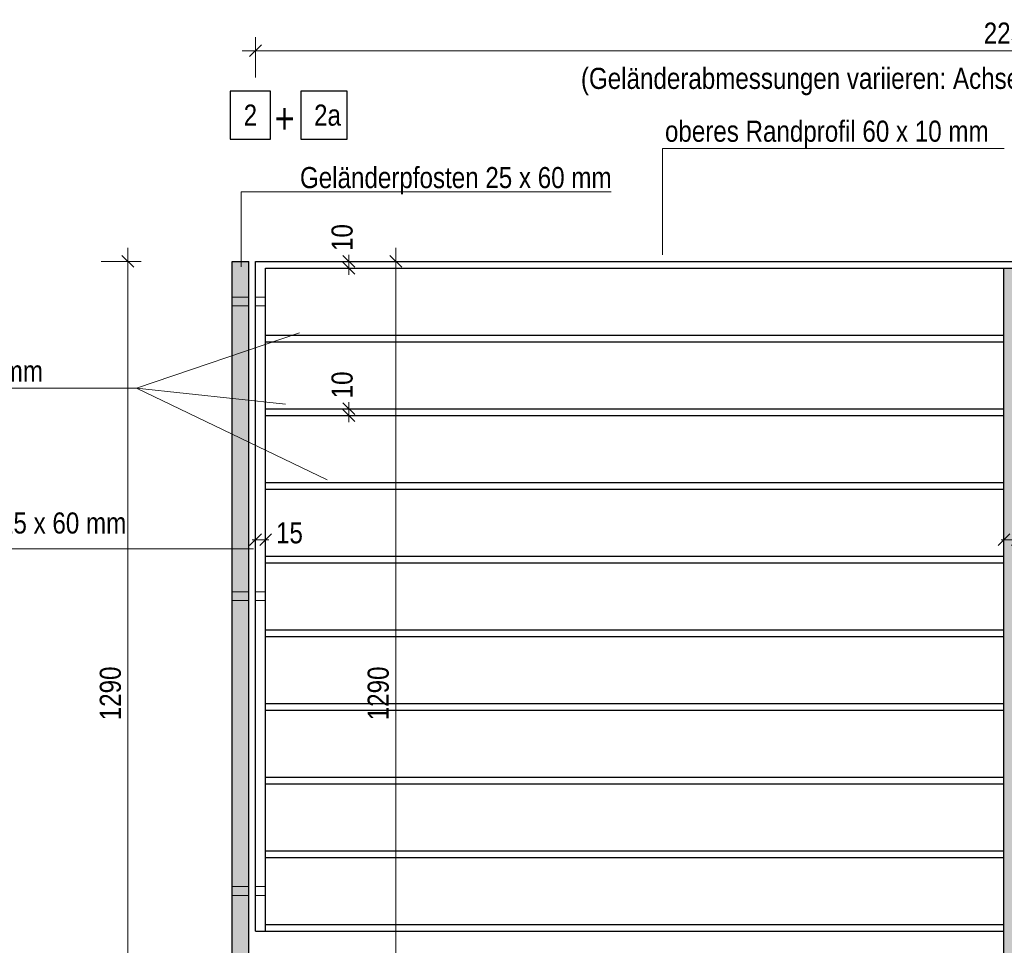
# Model space of a CAD drawing. Header units: millimetres. Extents: x 0 to 96, y -6 to 70.6.
# Tile 76 of 138: x 34.2 to 41.5, y 10.4 to 17.3. Entities that reach past the tile are written whole.
import ezdxf

# ---------------------------------------------------------------- set-up
doc = ezdxf.new("R2010")
doc.units = ezdxf.units.MM
doc.linetypes.add('HIDDEN', pattern=[0.375, 0.25, -0.125])
doc.layers.add('Achsen', color=7, linetype='Continuous', lineweight=20)
doc.styles.add('Arial Narrow', font='ARIALN.TTF')
doc.dimstyles.new('Arch_Strakon_dimstyle', dxfattribs={"dimtxt": 15.75, "dimasz": 1, "dimexe": 1.25, "dimexo": 0.0625, "dimgap": 1, "dimtad": 0, "dimdec": 3, "dimzin": 12, "dimdsep": 46, "dimtxsty": 'Arial Narrow', "dimblk": 'Arrowhead_Tick', "dimsah": 1, "dimcen": 0, "dimse1": 1, "dimse2": 1, "dimclrd": 6, "dimclrt": 2, "dimazin": 0, "dimtfac": 1, "dimtdec": 4, "dimtmove": 0, "dimatfit": 3, "dimldrblk": 'NONE', "dimfxl": 1, "dimtvp": 1, "dimtolj": 1, "dimtzin": 0, "dimlwd": 13, "dimarcsym": 2})

# ---------------------------------------------------------------- blocks, each defined once
blk = doc.blocks.new('Arrowhead_Tick')
at = {"color": 0, "linetype": 'Continuous', "lineweight": -2}
for p, q in [((0, 20), (0, -10)), ((-1, 0), (0, 0)), ((10, 0), (0, 0))]:
    blk.add_line(p, q, dxfattribs=at)
at = {"color": 2, "linetype": 'Continuous', "lineweight": 35}
blk.add_line((4.42, 4.42), (-4.42, -4.42), dxfattribs=at)
blk = doc.blocks.new('*D320')
at = {"color": 6, "linetype": 'Continuous', "lineweight": 13}
blk.add_line((35.9498, 17.0309), (47.2048, 17.0309), dxfattribs=at)
at = {"layer": 'Defpoints', "color": 0}
for p in [(47.2148, 17.0309), (35.9398, 15.4583), (47.2148, 15.4583)]:
    blk.add_point(p, dxfattribs=at)
at = {"color": 6, "lineweight": 13, "xscale": 0.01, "yscale": 0.01, "zscale": 0.01}
blk.add_blockref('Arrowhead_Tick', (47.2148, 17.0309), dxfattribs=at)
at = {"color": 6, "lineweight": 13, "xscale": 0.01, "yscale": 0.01, "zscale": 0.01, "rotation": 180}
blk.add_blockref('Arrowhead_Tick', (35.9398, 17.0309), dxfattribs=at)
at = {"color": 2, "lineweight": 0, "insert": (41.5773, 17.1613), "char_height": 0.1575, "attachment_point": 5, "style": 'Arial Narrow'}
blk.add_mtext('\\A1;2255', dxfattribs=at)
blk = doc.blocks.new('_None')
blk = doc.blocks.new('*D321')
at = {"color": 6, "linetype": 'Continuous', "lineweight": 13}
for p, q in [((35.9298, 13.3809), (35.9198, 13.3809)), ((35.9398, 13.3809), (36.0148, 13.3809)), ((36.0248, 13.3809), (36.0348, 13.3809))]:
    blk.add_line(p, q, dxfattribs=at)
at = {"layer": 'Defpoints', "color": 0}
for p in [(35.9398, 15.4583), (36.0148, 15.4083), (36.0148, 13.3809)]:
    blk.add_point(p, dxfattribs=at)
at = {"color": 6, "lineweight": 13, "xscale": 0.01, "yscale": 0.01, "zscale": 0.01}
blk.add_blockref('Arrowhead_Tick', (35.9398, 13.3809), dxfattribs=at)
at = {"color": 6, "lineweight": 13, "xscale": 0.01, "yscale": 0.01, "zscale": 0.01, "rotation": 180}
blk.add_blockref('Arrowhead_Tick', (36.0148, 13.3809), dxfattribs=at)
at = {"color": 2, "lineweight": 0, "insert": (36.1928, 13.4309), "char_height": 0.1575, "attachment_point": 5, "style": 'Arial Narrow'}
blk.add_mtext('\\A1;15', dxfattribs=at)
blk = doc.blocks.new('*D322')
at = {"color": 6, "linetype": 'Continuous', "lineweight": 13}
for p, q in [((41.5173, 13.3809), (41.5073, 13.3809)), ((41.5273, 13.3809), (41.6273, 13.3809)), ((41.6373, 13.3809), (41.6473, 13.3809))]:
    blk.add_line(p, q, dxfattribs=at)
at = {"layer": 'Defpoints', "color": 0}
for p in [(41.5273, 15.4083), (41.6273, 15.4083), (41.6273, 13.3809)]:
    blk.add_point(p, dxfattribs=at)
at = {"color": 6, "lineweight": 13, "xscale": 0.01, "yscale": 0.01, "zscale": 0.01}
blk.add_blockref('Arrowhead_Tick', (41.5273, 13.3809), dxfattribs=at)
at = {"color": 6, "lineweight": 13, "xscale": 0.01, "yscale": 0.01, "zscale": 0.01, "rotation": 180}
blk.add_blockref('Arrowhead_Tick', (41.6273, 13.3809), dxfattribs=at)
at = {"color": 2, "lineweight": 0, "insert": (41.8052, 13.4309), "char_height": 0.1575, "attachment_point": 5, "style": 'Arial Narrow'}
blk.add_mtext('\\A1;20', dxfattribs=at)
blk = doc.blocks.new('*D324')
at = {"color": 6, "linetype": 'Continuous', "lineweight": 13}
for p, q in [((36.6367, 15.4683), (36.6367, 15.4783)), ((36.6367, 15.4083), (36.6367, 15.4583)), ((36.6367, 15.3983), (36.6367, 15.3883))]:
    blk.add_line(p, q, dxfattribs=at)
at = {"layer": 'Defpoints', "color": 0}
for p in [(35.9398, 15.4583), (36.6367, 15.4583), (36.0148, 15.4083)]:
    blk.add_point(p, dxfattribs=at)
at = {"color": 6, "lineweight": 13, "xscale": 0.01, "yscale": 0.01, "zscale": 0.01}
for p, rotation in [((36.6367, 15.4083), 90), ((36.6367, 15.4583), 270)]:
    blk.add_blockref('Arrowhead_Tick', p, dxfattribs=dict(at, rotation=rotation))
at = {"color": 2, "lineweight": 0, "insert": (36.5867, 15.6362), "char_height": 0.1575, "attachment_point": 5, "rotation": 90, "style": 'Arial Narrow'}
blk.add_mtext('\\A1;10', dxfattribs=at)
blk = doc.blocks.new('*D325')
at = {"color": 6, "linetype": 'Continuous', "lineweight": 13}
for p, q in [((36.6367, 14.3683), (36.6367, 14.3783)), ((36.6367, 14.3083), (36.6367, 14.3583)), ((36.6367, 14.2983), (36.6367, 14.2883))]:
    blk.add_line(p, q, dxfattribs=at)
at = {"layer": 'Defpoints', "color": 0}
for p in [(36.0148, 14.3583), (36.6367, 14.3583), (36.0148, 14.3083)]:
    blk.add_point(p, dxfattribs=at)
at = {"color": 6, "lineweight": 13, "xscale": 0.01, "yscale": 0.01, "zscale": 0.01}
for p, rotation in [((36.6367, 14.3083), 90), ((36.6367, 14.3583), 270)]:
    blk.add_blockref('Arrowhead_Tick', p, dxfattribs=dict(at, rotation=rotation))
at = {"color": 2, "lineweight": 0, "insert": (36.5867, 14.5362), "char_height": 0.1575, "attachment_point": 5, "rotation": 90, "style": 'Arial Narrow'}
blk.add_mtext('\\A1;10', dxfattribs=at)
blk = doc.blocks.new('*D525')
at = {"color": 6, "linetype": 'Continuous', "lineweight": 13}
blk.add_line((36.9867, 9.0183), (36.9867, 15.4483), dxfattribs=at)
at = {"layer": 'Defpoints', "color": 0}
for p in [(35.8898, 15.4583), (36.9867, 15.4583), (36.2273, 9.0083)]:
    blk.add_point(p, dxfattribs=at)
at = {"color": 6, "lineweight": 13, "xscale": 0.01, "yscale": 0.01, "zscale": 0.01}
for p, rotation in [((36.9867, 15.4583), 90), ((36.9867, 9.0083), 270)]:
    blk.add_blockref('Arrowhead_Tick', p, dxfattribs=dict(at, rotation=rotation))
at = {"color": 2, "lineweight": 0, "insert": (36.8563, 12.2333), "char_height": 0.1575, "attachment_point": 5, "rotation": 90, "style": 'Arial Narrow'}
blk.add_mtext('\\A1;1290', dxfattribs=at)
blk = doc.blocks.new('*D526')
at = {"color": 6, "linetype": 'Continuous', "lineweight": 13}
blk.add_line((34.9867, 9.0183), (34.9867, 15.4483), dxfattribs=at)
at = {"layer": 'Defpoints', "color": 0}
for p in [(34.9867, 15.4583), (35.7648, 15.4583), (35.4273, 9.0083)]:
    blk.add_point(p, dxfattribs=at)
at = {"color": 6, "lineweight": 13, "xscale": 0.01, "yscale": 0.01, "zscale": 0.01}
for p, rotation in [((34.9867, 15.4583), 90), ((34.9867, 9.0083), 270)]:
    blk.add_blockref('Arrowhead_Tick', p, dxfattribs=dict(at, rotation=rotation))
at = {"color": 2, "lineweight": 0, "insert": (34.8563, 12.2333), "char_height": 0.1575, "attachment_point": 5, "rotation": 90, "style": 'Arial Narrow'}
blk.add_mtext('\\A1;1290', dxfattribs=at)

msp = doc.modelspace()

# ---------------------------------------------------------------- hatches: boundary and pattern name
at = {"lineweight": 13, "true_color": 0xcccccc}
for points in [[(35.8897905, 15.4582727), (35.8897905, 9.0082786), (35.7647905, 9.0082786), (35.7647905, 15.4582727)], [(41.6272574, 15.4082727), (41.6272574, 8.8582727), (41.5272574, 8.8582727), (41.5272574, 15.4082727)]]:
    msp.add_hatch(color=254, dxfattribs=at).paths.add_polyline_path(points)

# ---------------------------------------------------------------- linework, layer by layer
at = {"color": 5, "linetype": 'Continuous', "lineweight": 18}
for p, q in [((38.9782869, 16.2998172), (41.5291757, 16.2998172)), ((38.9782869, 16.2998172), (38.9782869, 15.5070717)), ((38.5935647, 15.9770614), (35.833435, 15.9770614)), ((35.833435, 15.9770614), (35.833435, 15.4168036)), ((35.0498795, 14.5125085), (36.267362, 14.9240519)), ((32.5977668, 14.5125085), (35.0498795, 14.5125085)), ((35.0498795, 14.5125085), (36.1644762, 14.3924751)), ((35.0498795, 14.5125085), (36.4731337, 13.8266029)), ((32.6320621, 13.3121736), (35.9236292, 13.3121736))]:
    msp.add_line(p, q, dxfattribs=at)
at = {"color": 6, "linetype": 'HIDDEN', "lineweight": 13, "ltscale": 0.5}
for p, q in [((35.7647905, 15.1908727), (35.8897905, 15.1908727)), ((35.9397905, 15.1908727), (36.0147905, 15.1908727)), ((35.7647905, 15.1256727), (35.8897905, 15.1256727)), ((35.9397905, 15.1256727), (36.0147905, 15.1256727)), ((35.7647905, 12.9908727), (35.8897905, 12.9908727)), ((35.9397905, 12.9908727), (36.0147905, 12.9908727)), ((35.7647905, 12.9256727), (35.8897905, 12.9256727)), ((35.9397905, 12.9256727), (36.0147905, 12.9256727)), ((35.7647905, 10.7908727), (35.8897905, 10.7908727)), ((35.9397905, 10.7908727), (36.0147905, 10.7908727)), ((35.7647905, 10.7256727), (35.8897905, 10.7256727)), ((35.9397905, 10.7256727), (36.0147905, 10.7256727))]:
    msp.add_line(p, q, dxfattribs=at)
at = {"layer": 'Achsen', "color": 3, "linetype": 'Continuous', "lineweight": 25}
for p, q in [((36.0501202, 16.7290695), (35.7508952, 16.7290695)), ((35.7508952, 16.7290695), (35.7508952, 16.3715695)), ((36.0501202, 16.3715695), (36.0501202, 16.7290695)), ((36.6247466, 16.7290695), (36.2766395, 16.7290695)), ((36.2766395, 16.7290695), (36.2766395, 16.3715695)), ((36.6247466, 16.3715695), (36.6247466, 16.7290695)), ((35.7508952, 16.3715695), (36.0501202, 16.3715695)), ((36.2766395, 16.3715695), (36.6247466, 16.3715695)), ((35.7647905, 15.4582727), (35.8897905, 15.4582727)), ((35.7647905, 9.0082786), (35.7647905, 15.4582727)), ((35.8897905, 9.0082786), (35.8897905, 15.4582727)), ((35.9397905, 15.4582727), (47.2148236, 15.4582727)), ((35.9397905, 15.4082727), (35.9397905, 15.4582727)), ((35.9397905, 10.4582727), (35.9397905, 15.4082727)), ((36.0147905, 15.4082727), (41.5272574, 15.4082727)), ((36.0147905, 10.4582727), (36.0147905, 15.4082727)), ((41.5272574, 15.4082727), (41.6272574, 15.4082727)), ((41.5272574, 8.8582727), (41.5272574, 15.4082727)), ((36.0147905, 14.9082727), (41.5273566, 14.9082727)), ((36.0147905, 14.8582727), (41.5273566, 14.8582727)), ((36.0147905, 14.3582727), (41.5273566, 14.3582727)), ((36.0147905, 14.3082727), (41.5273566, 14.3082727)), ((36.0147905, 13.8082727), (41.5273566, 13.8082727)), ((36.0147905, 13.7582727), (41.5273566, 13.7582727)), ((36.0147905, 13.2582727), (41.5273566, 13.2582727)), ((36.0147905, 13.2082727), (41.5273566, 13.2082727)), ((36.0147905, 12.7082727), (41.5273566, 12.7082727)), ((36.0147905, 12.6582727), (41.5273566, 12.6582727)), ((36.0147905, 12.1582727), (41.5273566, 12.1582727)), ((36.0147905, 12.1082727), (41.5273566, 12.1082727)), ((36.0147905, 11.6082727), (41.5273566, 11.6082727)), ((36.0147905, 11.5582727), (41.5273566, 11.5582727)), ((36.0147905, 11.0582727), (41.5273566, 11.0582727)), ((36.0147905, 11.0082727), (41.5273566, 11.0082727)), ((35.9397905, 10.4582727), (36.0147905, 10.4582727)), ((36.0147905, 10.5082727), (41.5273566, 10.5082727)), ((36.0147905, 10.4582727), (41.5273566, 10.4582727))]:
    msp.add_line(p, q, dxfattribs=at)

# ---------------------------------------------------------------- texts
at = {"color": 4, "lineweight": 50, "style": 'Arial Narrow'}
msp.add_text('+', height=0.225, dxfattribs=at).set_placement((36.0811889, 16.4139052))
at = {"color": 2, "lineweight": 35, "style": 'Arial Narrow'}
for s, p in [('oberes Randprofil 60 x 10 mm', (38.9964713, 16.3513503)), ('Geländerpfosten 25 x 60 mm', (36.2711026, 16.005298)), ('Füllstäbe 45 x 10 mm', (32.6276879, 14.5606229)), ('Geländerrahmen 15 x 60 mm', (32.6276879, 13.4266229)), ('Geländerzwischenpfosten 20 x 60 mm', (30.5644079, 11.4461355))]:
    msp.add_text(s, height=0.1575, dxfattribs=at).set_placement(p)
at = {"layer": 'Achsen', "color": 2, "lineweight": 35, "style": 'Arial Narrow'}
for s, p in [('(Geländerabmessungen variieren: Achse1n /  An /  Sonderlängen in den Eckbereichen)', (38.3689001, 16.7458329)), ('2', (35.8508952, 16.4715695)), ('2a', (36.3766395, 16.4715695))]:
    msp.add_text(s, height=0.1575, dxfattribs=at).set_placement(p)

# ---------------------------------------------------------------- dimensions: what is measured, and where the dimension line sits
at = {"lineweight": 0}
for base, p1, p2, text, override, picture, middle in [((47.2148236, 17.0309089), (35.9397905, 15.4582727), (47.2148236, 15.4582727), '2255', {"dimscale": 0.01, "dimtxt": 15.75, "dimasz": 1, "dimgap": 5, "dimtad": 1, "dimjust": 0, "dimtih": 0, "dimtoh": 0, "dimdec": 3, "dimdsep": 46, "dimtxsty": 'Arial Narrow', "dimclrd": 6, "dimclrt": 2, "dimtix": 1, "dimtofl": 255, "dimtmove": 0, "dimatfit": 2, "dimfxl": 0, "dimfxlon": 0, "dimtvp": 31.746032, "dimlwd": 13}, '*D320', (41.577307, 17.0309089)), ((36.0147905, 13.3809089), (35.9397905, 15.4582727), (36.0147905, 15.4082727), '15', {"dimscale": 0.01, "dimtxt": 15.75, "dimasz": 1, "dimgap": 5, "dimtad": 1, "dimjust": 4, "dimtih": 0, "dimtoh": 0, "dimdec": 3, "dimdsep": 46, "dimtxsty": 'Arial Narrow', "dimclrd": 6, "dimclrt": 2, "dimtix": 0, "dimtofl": 255, "dimtmove": 2, "dimatfit": 2, "dimfxl": 0, "dimfxlon": 0, "dimtvp": 31.746032, "dimlwd": 13}, '*D321', (36.1927655, 13.4309089)), ((41.6272574, 13.3809089), (41.5272574, 15.4082727), (41.6272574, 15.4082727), '20', {"dimscale": 0.01, "dimtxt": 15.75, "dimasz": 1, "dimgap": 5, "dimtad": 1, "dimjust": 4, "dimtih": 0, "dimtoh": 0, "dimdec": 3, "dimdsep": 46, "dimtxsty": 'Arial Narrow', "dimclrd": 6, "dimclrt": 2, "dimtix": 0, "dimtofl": 255, "dimtmove": 2, "dimatfit": 2, "dimfxl": 0, "dimfxlon": 0, "dimtvp": 31.746032, "dimlwd": 13}, '*D322', (41.8052324, 13.4309089))]:
    dim = msp.add_linear_dim(base=base, p1=p1, p2=p2, text=text, dimstyle='Arch_Strakon_dimstyle', override=override, dxfattribs=at)
    dim.commit()
    dim.dimension.update_dxf_attribs({"geometry": picture, "text_midpoint": middle, "dimtype": 160})
for base, p1, p2, text, override, picture, middle in [((36.6366872, 15.4582727), (36.0147905, 15.4082727), (35.9397905, 15.4582727), '10', {"dimscale": 0.01, "dimtxt": 15.75, "dimasz": 1, "dimgap": 5, "dimtad": 1, "dimjust": 4, "dimtih": 0, "dimtoh": 0, "dimdec": 3, "dimdsep": 46, "dimtxsty": 'Arial Narrow', "dimclrd": 6, "dimclrt": 2, "dimtix": 0, "dimtofl": 255, "dimtmove": 2, "dimatfit": 2, "dimfxl": 0, "dimfxlon": 0, "dimtvp": 31.746032, "dimlwd": 13}, '*D324', (36.5866872, 15.6362477)), ((34.9866872, 15.4582727), (35.4272905, 9.0082786), (35.7647905, 15.4582727), '1290', {"dimscale": 0.01, "dimtxt": 15.75, "dimasz": 1, "dimgap": 5, "dimtad": 1, "dimjust": 0, "dimtih": 0, "dimtoh": 0, "dimdec": 3, "dimdsep": 46, "dimtxsty": 'Arial Narrow', "dimclrd": 6, "dimclrt": 2, "dimtix": 1, "dimtofl": 255, "dimtmove": 0, "dimatfit": 2, "dimfxl": 0, "dimfxlon": 0, "dimtvp": 31.746032, "dimlwd": 13}, '*D526', (34.9866872, 12.2332756)), ((36.9866872, 15.4582727), (36.2272905, 9.0082786), (35.8897905, 15.4582727), '1290', {"dimscale": 0.01, "dimtxt": 15.75, "dimasz": 1, "dimgap": 5, "dimtad": 1, "dimjust": 0, "dimtih": 0, "dimtoh": 0, "dimdec": 3, "dimdsep": 46, "dimtxsty": 'Arial Narrow', "dimclrd": 6, "dimclrt": 2, "dimtix": 1, "dimtofl": 255, "dimtmove": 0, "dimatfit": 2, "dimfxl": 0, "dimfxlon": 0, "dimtvp": 31.746032, "dimlwd": 13}, '*D525', (36.9866872, 12.2332756)), ((36.6366872, 14.3582727), (36.0147905, 14.3082727), (36.0147905, 14.3582727), '10', {"dimscale": 0.01, "dimtxt": 15.75, "dimasz": 1, "dimgap": 5, "dimtad": 1, "dimjust": 4, "dimtih": 0, "dimtoh": 0, "dimdec": 3, "dimdsep": 46, "dimtxsty": 'Arial Narrow', "dimclrd": 6, "dimclrt": 2, "dimtix": 0, "dimtofl": 255, "dimtmove": 2, "dimatfit": 2, "dimfxl": 0, "dimfxlon": 0, "dimtvp": 31.746032, "dimlwd": 13}, '*D325', (36.5866872, 14.5362477))]:
    dim = msp.add_linear_dim(base=base, p1=p1, p2=p2, angle=90, text=text, dimstyle='Arch_Strakon_dimstyle', override=override, dxfattribs=at)
    dim.commit()
    dim.dimension.update_dxf_attribs({"geometry": picture, "text_midpoint": middle, "dimtype": 160})

doc.saveas('drawing.dxf')
